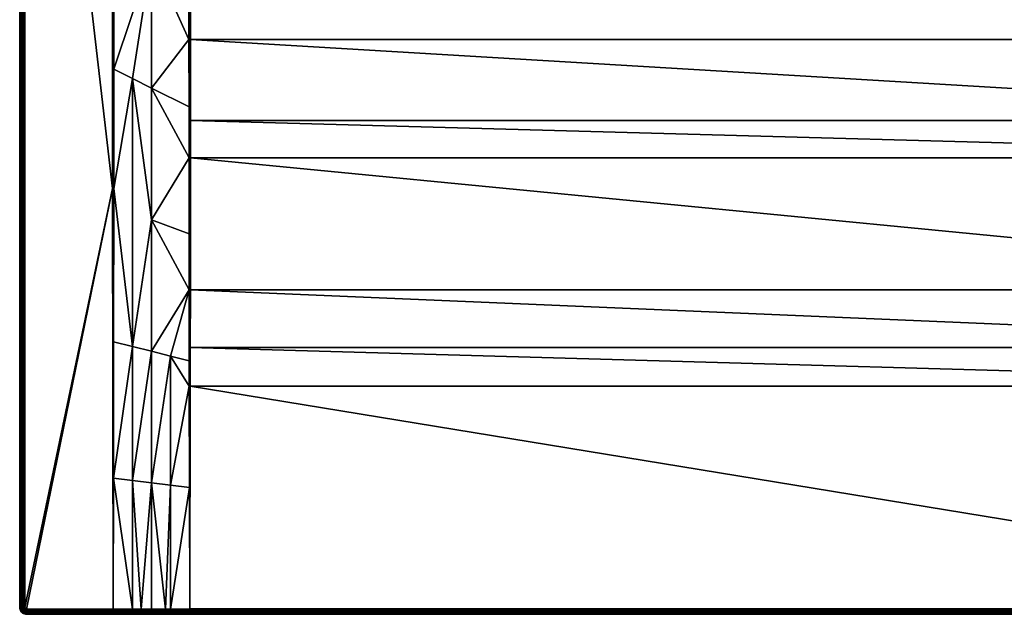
# Model space of a CAD drawing. Header units: centimetres. Extents: x 0 to 1000, y -700 to 0.
# Tile 1 of 9: x 0 to 579, y -700 to -350. Entities that reach past the tile are written whole.
import ezdxf

# ---------------------------------------------------------------- set-up
doc = ezdxf.new("R2010")
doc.units = ezdxf.units.CM
doc.layers.get('0').update_dxf_attribs({"color": 133})

msp = doc.modelspace()

# ---------------------------------------------------------------- meshes
at = {"color": 254}
mesh = msp.add_polyface(dxfattribs=at)
corners = [(55.12, -619.77, 29.97), (66.25, -621.17, 28.96), (66.25, -542.33, 28), (77.5, -235.31, 22.5), (55.46, -199.08, 29.85), (55.45, -218.83, 29.85), (77.5, -312.79, 22.55), (55.4, -379.2, 29.89), (66.25, -384.63, 26.58), (55.37, -449.44, 29.9), (55.24, -539.56, 29.94), (77.5, -390.26, 23.16), (77.5, -467.72, 24.36), (77.5, -545.16, 26), (77.5, -622.58, 27.93), (0, -696, 27), (0, -4, 0), (0, -696, 0), (3, -696, 30), (54.62, -449.44, 30), (3, -4, 30), (55, -449.44, 29.98), (55, -697, 30), (54.99, -199.08, 29.96), (54.51, -199.08, 30), (2.53, -4, 29.96), (2.53, -696, 29.96), (2.07, -4, 29.85), (2.07, -696, 29.85), (1.64, -4, 29.67), (1.64, -696, 29.67), (1.24, -4, 29.43), (1.24, -696, 29.43), (0.88, -4, 29.12), (0.88, -696, 29.12), (0.57, -4, 28.76), (0.57, -696, 28.76), (0.33, -4, 28.36), (0.33, -696, 28.36), (0.15, -4, 27.93), (0.15, -696, 27.93), (0.04, -4, 27.47), (0.04, -696, 27.47), (0, -4, 27)]
mesh.append_faces([[corners[k] for k in face] for face in [(0, 1, 2, 0), (3, 4, 5, 3), (3, 5, 6, 3), (6, 5, 7, 6), (6, 7, 8, 6), (8, 7, 9, 8), (8, 9, 2, 8), (2, 9, 10, 2), (2, 10, 0, 2), (11, 6, 8, 11), (11, 8, 12, 11), (12, 8, 2, 12), (12, 2, 13, 12), (13, 2, 1, 13), (13, 1, 14, 13), (15, 16, 17, 15), (18, 19, 20, 18), (10, 9, 21, 10), (22, 10, 21, 22), (9, 7, 21, 9), (21, 7, 5, 21), (21, 5, 23, 21), (23, 5, 4, 23), (22, 21, 19, 22), (19, 21, 23, 19), (19, 23, 24, 19), (18, 20, 25, 18), (18, 25, 26, 18), (26, 25, 27, 26), (26, 27, 28, 26), (28, 27, 29, 28), (28, 29, 30, 28), (30, 29, 31, 30), (30, 31, 32, 30), (32, 31, 33, 32), (32, 33, 34, 32), (34, 33, 35, 34), (34, 35, 36, 34), (36, 35, 37, 36), (36, 37, 38, 36), (38, 37, 39, 38), (38, 39, 40, 38), (40, 39, 41, 40), (40, 41, 42, 40), (42, 41, 43, 42), (42, 43, 15, 42)]], dxfattribs={"vtx3": -1, "color": 254})
mesh = msp.add_polyface(dxfattribs=at)
corners = [(88.32, -95.24, 18.89), (77.49, -86.22, 22.5), (77.5, -235.31, 22.5), (76.16, -85.11, 22.95), (55.46, -199.08, 29.85), (57.54, -69.64, 29.15), (55.46, -67.77, 29.85), (63.97, -74.98, 27.01), (72.9, -82.39, 24.03), (88.73, -95.59, 18.76), (99.54, -237.16, 15.15), (99.54, -105.86, 15.15), (99.54, -251.8, 15.15), (92.04, -84.65, 20.12), (95.31, -88.26, 18.91), (85.11, -76.16, 22.95), (0, -4, 27), (0, -4, 0), (0, -696, 27), (3, -4, 30), (54.62, -449.44, 30), (54.51, -199.08, 30), (54.51, -67.77, 30), (66.56, -72.19, 26.38), (78.3, -82.78, 22.42), (80.51, -80.51, 22.24), (79.01, -68.7, 25.43), (74.99, -63.96, 27.01), (72.19, -66.56, 26.38), (89.97, -93.45, 18.49), (100.82, -102, 15.08), (91.69, -91.69, 18.35), (100.02, -103.52, 15.1), (100.11, -103.3, 15.1), (69.34, -69.34, 26.16), (82.78, -78.3, 22.42), (93.45, -89.97, 18.49), (101.84, -100.93, 15.08), (54.99, -67.77, 29.96), (54.99, -199.08, 29.96), (55.55, -65.11, 29.88), (55.13, -65.05, 29.97)]
mesh.append_faces([[corners[k] for k in face] for face in [(0, 1, 2, 0), (1, 3, 4, 1), (5, 6, 4, 5), (5, 4, 7, 5), (7, 4, 3, 7), (7, 3, 8, 7), (9, 10, 11, 9), (9, 0, 12, 9), (1, 4, 2, 1), (13, 14, 15, 13), (16, 17, 18, 16), (19, 20, 21, 19), (19, 21, 22, 19), (23, 24, 25, 23), (26, 27, 28, 26), (29, 30, 31, 29), (1, 0, 29, 1), (29, 0, 9, 29), (9, 32, 33, 9), (9, 33, 29, 9), (23, 5, 7, 23), (23, 7, 24, 23), (24, 7, 8, 24), (24, 8, 3, 24), (34, 23, 25, 34), (34, 25, 28, 34), (28, 25, 35, 28), (28, 35, 26, 28), (36, 14, 13, 36), (36, 13, 35, 36), (35, 13, 15, 35), (35, 15, 26, 35), (3, 1, 24, 3), (24, 1, 29, 24), (24, 29, 25, 24), (25, 29, 31, 25), (25, 31, 35, 25), (35, 31, 37, 35), (35, 37, 36, 35), (6, 38, 39, 6), (39, 4, 6, 39), (21, 39, 38, 21), (21, 38, 22, 21), (38, 6, 40, 38), (22, 38, 41, 22)]], dxfattribs={"vtx3": -1, "color": 254})
mesh = msp.add_polyface(dxfattribs=at)
corners = [(899.51, -300, 15), (563.52, -232.03, 15), (557.19, -242.3, 15), (549.22, -251.36, 15), (539.84, -258.94, 15), (529.3, -264.82, 15), (570.56, -209.04, 15), (568.02, -220.83, 15), (517.93, -268.84, 15), (506.03, -270.88, 15), (100.49, -300, 15), (899.52, -361.62, 15.51), (100.48, -361.62, 15.51), (899.55, -409.32, 16.64), (100.45, -409.32, 16.64), (899.56, -431.39, 17.16), (900.46, -326.55, 15.37), (922.5, -312.79, 22.55), (900.46, -300, 15.15), (922.5, -235.31, 22.5), (900.46, -251.8, 15.15), (900.46, -361.62, 15.66), (900.44, -401.31, 16.58), (922.5, -390.26, 23.16), (900.42, -431.39, 17.29), (543.21, -253.52, 14.4), (538.66, -257.19, 14.4), (538.93, -257.6, 14.66), (533.55, -260.05, 14.4), (528.64, -263.35, 14.66), (547.77, -249.84, 14.4), (548.11, -250.19, 14.66), (539.22, -258.03, 14.85), (528.85, -263.83, 14.85), (548.47, -250.57, 14.85), (539.53, -258.48, 14.96), (529.07, -264.32, 14.96), (548.84, -250.96, 14.96), (900, -431.39, 17.19), (899.99, -361.62, 15.54), (899.99, -300, 15.04), (899.99, -237.16, 15.04), (899.51, -237.16, 15)]
mesh.append_faces([[corners[k] for k in face] for face in [(0, 1, 2, 0), (2, 3, 0, 2), (0, 3, 4, 0), (0, 4, 5, 0), (0, 6, 7, 0), (0, 7, 1, 0), (5, 8, 0, 5), (0, 8, 9, 0), (0, 9, 10, 0), (0, 10, 11, 0), (11, 12, 13, 11), (13, 14, 15, 13), (16, 17, 18, 16), (18, 17, 19, 18), (19, 20, 18, 19), (21, 22, 23, 21), (23, 22, 24, 23), (21, 17, 16, 21), (25, 26, 27, 25), (26, 28, 27, 26), (27, 28, 29, 27), (30, 25, 31, 30), (31, 25, 27, 31), (31, 27, 32, 31), (32, 27, 33, 32), (34, 31, 32, 34), (34, 32, 35, 34), (35, 32, 36, 35), (37, 34, 35, 37), (37, 35, 4, 37), (4, 35, 5, 4), (3, 37, 4, 3), (38, 24, 22, 38), (38, 22, 39, 38), (18, 40, 16, 18), (16, 40, 39, 16), (16, 39, 21, 16), (21, 39, 22, 21), (13, 38, 39, 13), (13, 39, 11, 13), (11, 39, 40, 11), (11, 40, 0, 11), (18, 20, 40, 18), (40, 20, 41, 40), (41, 42, 0, 41), (41, 0, 40, 41)]], dxfattribs={"vtx3": -1, "color": 254})
mesh = msp.add_polyface(dxfattribs=at)
corners = [(472.02, -241.4, 2.6), (456.79, -253.52, 14.4), (461.34, -257.19, 14.4), (450.78, -251.36, 15), (442.81, -242.3, 15), (100.49, -300, 15), (436.48, -232.03, 15), (431.98, -220.83, 15), (100.49, -237.16, 15), (482.07, -268.84, 15), (470.7, -264.82, 15), (460.16, -258.94, 15), (506.03, -270.88, 15), (493.97, -270.88, 15), (99.54, -251.8, 15.15), (77.5, -235.31, 22.5), (99.54, -300, 15.15), (77.5, -312.79, 22.55), (99.54, -326.55, 15.37), (99.54, -361.62, 15.66), (77.5, -390.26, 23.16), (99.56, -401.31, 16.58), (466.45, -260.05, 14.4), (461.07, -257.6, 14.66), (452.23, -249.84, 14.4), (451.89, -250.19, 14.66), (448.37, -245.44, 14.4), (451.53, -250.57, 14.85), (471.36, -263.35, 14.66), (460.78, -258.03, 14.85), (451.16, -250.96, 14.96), (443.25, -241.97, 14.96), (471.15, -263.83, 14.85), (460.47, -258.48, 14.96), (470.93, -264.32, 14.96), (100.01, -300, 15.04), (100.01, -237.16, 15.04), (100.01, -361.62, 15.54), (100, -431.39, 17.19), (100.45, -409.32, 16.64), (100.48, -361.62, 15.51)]
mesh.append_faces([[corners[k] for k in face] for face in [(0, 1, 2, 0), (3, 4, 5, 3), (4, 6, 5, 4), (5, 6, 7, 5), (5, 7, 8, 5), (9, 10, 5, 9), (5, 10, 11, 5), (5, 11, 3, 5), (5, 12, 13, 5), (5, 13, 9, 5), (14, 15, 16, 14), (16, 15, 17, 16), (16, 17, 18, 16), (18, 17, 19, 18), (20, 21, 19, 20), (19, 17, 20, 19), (22, 2, 23, 22), (1, 24, 25, 1), (24, 26, 25, 24), (2, 1, 23, 2), (23, 1, 25, 23), (23, 25, 27, 23), (28, 22, 23, 28), (28, 23, 29, 28), (29, 23, 27, 29), (29, 27, 30, 29), (30, 27, 31, 30), (32, 29, 33, 32), (33, 29, 30, 33), (33, 30, 3, 33), (3, 30, 4, 3), (34, 33, 11, 34), (11, 33, 3, 11), (35, 5, 8, 35), (35, 8, 36, 35), (16, 35, 14, 16), (14, 35, 36, 14), (5, 35, 37, 5), (21, 38, 37, 21), (21, 37, 19, 21), (37, 39, 40, 37), (37, 40, 5, 37), (19, 37, 18, 19), (18, 37, 35, 18), (18, 35, 16, 18)]], dxfattribs={"vtx3": -1, "color": 254})
mesh = msp.add_polyface(dxfattribs=at)
corners = [(504.24, -249.79, 2.6), (505.85, -268.78, 14.4), (508.41, -249.07, 2.6), (511.62, -267.79, 14.4), (512.59, -248.36, 2.6), (517.39, -266.8, 14.4), (516.59, -246.94, 2.6), (522.91, -264.85, 14.4), (520.58, -245.53, 2.6), (528.43, -262.9, 14.4), (524.28, -243.47, 2.6), (533.55, -260.05, 14.4), (527.98, -241.4, 2.6), (538.66, -257.19, 14.4), (500, -249.97, 2.6), (500, -268.78, 14.4), (899.52, -361.62, 15.51), (100.49, -300, 15), (100.48, -361.62, 15.51), (899.55, -409.32, 16.64), (100.45, -409.32, 16.64), (504.2, -249.3, 2.34), (504.15, -248.78, 2.15), (495.8, -249.3, 2.34), (528.64, -263.35, 14.66), (517.52, -267.28, 14.66), (505.9, -269.27, 14.66), (494.1, -269.27, 14.66), (505.94, -269.79, 14.85), (494.06, -269.79, 14.85), (517.65, -267.78, 14.85), (505.99, -270.33, 14.96), (494.01, -270.33, 14.96), (538.93, -257.6, 14.66), (528.85, -263.83, 14.85), (517.79, -268.31, 14.96), (506.03, -270.88, 15), (493.97, -270.88, 15), (539.22, -258.03, 14.85), (529.07, -264.32, 14.96), (517.93, -268.84, 15), (539.53, -258.48, 14.96), (529.3, -264.82, 15)]
mesh.append_faces([[corners[k] for k in face] for face in [(0, 1, 2, 0), (2, 1, 3, 2), (2, 3, 4, 2), (4, 3, 5, 4), (4, 5, 6, 4), (6, 5, 7, 6), (6, 7, 8, 6), (8, 7, 9, 8), (8, 9, 10, 8), (10, 9, 11, 10), (12, 11, 13, 12), (14, 15, 0, 14), (0, 15, 1, 0), (16, 17, 18, 16), (19, 18, 20, 19), (14, 0, 21, 14), (21, 0, 2, 21), (21, 22, 23, 21), (11, 9, 24, 11), (7, 5, 25, 7), (3, 1, 26, 3), (1, 15, 26, 1), (26, 15, 27, 26), (5, 3, 25, 5), (25, 3, 26, 25), (25, 26, 28, 25), (28, 26, 29, 28), (9, 7, 24, 9), (24, 7, 25, 24), (24, 25, 30, 24), (30, 25, 28, 30), (30, 28, 31, 30), (31, 28, 32, 31), (33, 24, 34, 33), (34, 24, 30, 34), (34, 30, 35, 34), (35, 30, 31, 35), (35, 31, 36, 35), (36, 31, 37, 36), (38, 34, 39, 38), (39, 34, 35, 39), (39, 35, 40, 39), (40, 35, 36, 40), (41, 39, 42, 41), (42, 39, 40, 42)]], dxfattribs={"vtx3": -1, "color": 254})
mesh = msp.add_polyface(dxfattribs=at)
corners = [(4, -700, 0), (899.99, -700, 26.83), (100.01, -700, 26.83), (100.26, -565.66, 22.73), (100, -565.65, 22.74), (100, -696.83, 29.82), (99.86, -625.39, 25.98), (99.75, -565.65, 22.77), (99.72, -550.74, 22.08), (99.66, -509.09, 20.15), (100, -509.1, 20.1), (100.29, -542.87, 21.66), (99.63, -476.04, 18.93), (100, -431.39, 17.19), (99.58, -431.39, 17.29), (99.56, -401.31, 16.58), (100.35, -509.1, 20.08), (100.44, -431.39, 17.16), (100.45, -409.32, 16.64), (100.01, -361.62, 15.54), (899.99, -697.32, 29.81), (100.01, -697.32, 29.81), (100.01, -697.8, 29.72), (899.99, -697.8, 29.72), (100.01, -698.26, 29.55), (899.99, -698.26, 29.55), (100.01, -698.68, 29.31), (899.99, -698.68, 29.31), (100.01, -699.06, 29.01), (899.99, -699.06, 29.01), (100.01, -699.39, 28.64), (899.99, -699.39, 28.64), (100.01, -699.65, 28.23), (899.99, -699.65, 28.23), (100.01, -699.84, 27.79), (899.99, -699.84, 27.79), (100.01, -699.96, 27.31), (899.99, -699.96, 27.31), (99.98, -700, 26.83), (99.98, -699.96, 27.31), (99.98, -699.84, 27.79), (99.99, -699.65, 28.23), (99.99, -699.39, 28.64), (99.99, -699.06, 29.01), (99.99, -698.68, 29.31), (99.99, -698.26, 29.55), (99.99, -697.8, 29.72), (99.99, -697.32, 29.81)]
mesh.append_faces([[corners[k] for k in face] for face in [(0, 1, 2, 0), (3, 4, 5, 3), (6, 5, 4, 6), (6, 4, 7, 6), (7, 4, 8, 7), (9, 8, 10, 9), (10, 8, 4, 10), (10, 4, 11, 10), (11, 4, 3, 11), (9, 10, 12, 9), (12, 10, 13, 12), (12, 13, 14, 12), (14, 13, 15, 14), (11, 16, 10, 11), (10, 16, 17, 10), (10, 17, 13, 10), (13, 17, 18, 13), (13, 18, 19, 13), (20, 21, 22, 20), (23, 22, 24, 23), (25, 24, 26, 25), (27, 26, 28, 27), (29, 28, 30, 29), (31, 30, 32, 31), (33, 32, 34, 33), (35, 34, 36, 35), (37, 36, 2, 37), (38, 2, 39, 38), (39, 2, 36, 39), (39, 36, 40, 39), (40, 36, 34, 40), (40, 34, 41, 40), (41, 34, 32, 41), (41, 32, 42, 41), (42, 32, 30, 42), (42, 30, 43, 42), (43, 30, 28, 43), (43, 28, 44, 43), (44, 28, 26, 44), (44, 26, 45, 44), (45, 26, 24, 45), (45, 24, 46, 45), (46, 24, 22, 46), (46, 22, 47, 46), (47, 22, 21, 47), (47, 21, 5, 47)]], dxfattribs={"vtx3": -1, "color": 254})
mesh = msp.add_polyface(dxfattribs=at)
corners = [(85.71, -696.89, 29.88), (88.75, -696.88, 29.87), (88.75, -624, 26.89), (88.75, -547.99, 24), (99.72, -550.74, 22.08), (99.66, -509.09, 20.15), (77.5, -467.72, 24.36), (99.58, -431.39, 17.29), (77.5, -390.26, 23.16), (99.56, -401.31, 16.58), (99.75, -565.65, 22.77), (99.86, -625.39, 25.98), (100, -696.83, 29.82), (77.5, -622.58, 27.93), (77.5, -545.16, 26), (99.63, -476.04, 18.93), (85.7, -699.96, 27.37), (85.69, -700, 26.89), (99.98, -700, 26.83), (99.99, -697.32, 29.81), (85.71, -697.37, 29.86), (99.99, -698.26, 29.55), (99.99, -697.8, 29.72), (85.71, -697.84, 29.77), (77.5, -696.92, 29.92), (71.42, -697.88, 29.81), (85.7, -698.29, 29.59), (99.99, -698.68, 29.31), (71.42, -698.33, 29.63), (85.7, -698.71, 29.35), (99.99, -699.06, 29.01), (71.42, -698.73, 29.39), (85.7, -699.08, 29.05), (99.99, -699.39, 28.64), (71.42, -699.1, 29.08), (85.7, -699.4, 28.68), (99.99, -699.65, 28.23), (71.41, -699.41, 28.72), (85.7, -699.66, 28.28), (99.98, -699.84, 27.79), (71.41, -699.66, 28.32), (85.7, -699.85, 27.83), (99.98, -699.96, 27.31), (71.41, -699.85, 27.88)]
mesh.append_faces([[corners[k] for k in face] for face in [(0, 1, 2, 0), (3, 4, 5, 3), (6, 7, 8, 6), (8, 7, 9, 8), (4, 3, 10, 4), (10, 3, 2, 10), (10, 2, 11, 10), (11, 2, 1, 11), (11, 1, 12, 11), (0, 2, 13, 0), (13, 2, 3, 13), (13, 3, 14, 13), (14, 3, 5, 14), (14, 5, 6, 14), (6, 5, 15, 6), (6, 15, 7, 6), (16, 17, 18, 16), (12, 1, 19, 12), (19, 1, 20, 19), (21, 22, 23, 21), (20, 23, 22, 20), (20, 22, 19, 20), (1, 0, 20, 1), (20, 0, 24, 20), (23, 25, 26, 23), (23, 26, 21, 23), (21, 26, 27, 21), (26, 28, 29, 26), (26, 29, 27, 26), (27, 29, 30, 27), (29, 31, 32, 29), (29, 32, 30, 29), (30, 32, 33, 30), (32, 34, 35, 32), (32, 35, 33, 32), (33, 35, 36, 33), (35, 37, 38, 35), (35, 38, 36, 35), (36, 38, 39, 36), (38, 40, 41, 38), (38, 41, 39, 38), (39, 41, 42, 39), (41, 43, 16, 41), (41, 16, 42, 41), (42, 16, 18, 42)]], dxfattribs={"vtx3": -1, "color": 254})
mesh = msp.add_polyface(dxfattribs=at)
corners = [(899.56, -431.39, 17.16), (100.45, -409.32, 16.64), (100.44, -431.39, 17.16), (899.65, -509.1, 20.08), (100.35, -509.1, 20.08), (899.71, -542.87, 21.66), (100.29, -542.87, 21.66), (899.74, -565.66, 22.73), (100.26, -565.66, 22.73), (900, -696.83, 29.82), (100, -696.83, 29.82), (996, -700, 0), (899.99, -700, 26.83), (4, -700, 0), (900, -565.65, 22.74), (900, -509.1, 20.1), (900, -431.39, 17.19), (899.55, -409.32, 16.64), (900.02, -700, 26.83), (899.99, -699.96, 27.31), (900.02, -699.96, 27.31), (899.99, -699.84, 27.79), (900.02, -699.84, 27.79), (899.99, -699.65, 28.23), (900.01, -699.65, 28.23), (899.99, -699.39, 28.64), (900.01, -699.39, 28.64), (899.99, -699.06, 29.01), (900.01, -699.06, 29.01), (899.99, -698.68, 29.31), (900.01, -698.68, 29.31), (899.99, -698.26, 29.55), (900.01, -698.26, 29.55), (899.99, -697.8, 29.72), (900.01, -697.8, 29.72), (899.99, -697.32, 29.81), (900.01, -697.32, 29.81), (100.01, -697.32, 29.81), (100.01, -697.8, 29.72), (100.01, -698.26, 29.55), (100.01, -698.68, 29.31), (100.01, -699.06, 29.01), (100.01, -699.39, 28.64), (100.01, -699.65, 28.23), (100.01, -699.84, 27.79), (100.01, -699.96, 27.31), (100.01, -700, 26.83)]
mesh.append_faces([[corners[k] for k in face] for face in [(0, 1, 2, 0), (0, 2, 3, 0), (3, 2, 4, 3), (3, 4, 5, 3), (5, 4, 6, 5), (5, 6, 7, 5), (7, 6, 8, 7), (7, 8, 9, 7), (9, 8, 10, 9), (11, 12, 13, 11), (7, 9, 14, 7), (7, 14, 5, 7), (5, 14, 15, 5), (5, 15, 3, 5), (3, 15, 16, 3), (3, 16, 0, 3), (0, 16, 17, 0), (12, 18, 19, 12), (19, 20, 21, 19), (21, 22, 23, 21), (23, 22, 24, 23), (23, 24, 25, 23), (25, 24, 26, 25), (25, 26, 27, 25), (27, 26, 28, 27), (27, 28, 29, 27), (29, 28, 30, 29), (29, 30, 31, 29), (31, 30, 32, 31), (31, 32, 33, 31), (33, 32, 34, 33), (33, 34, 35, 33), (35, 34, 36, 35), (35, 36, 9, 35), (9, 10, 37, 9), (9, 37, 35, 9), (35, 38, 33, 35), (33, 39, 31, 33), (31, 40, 29, 31), (29, 41, 27, 29), (27, 42, 25, 27), (25, 43, 23, 25), (23, 44, 21, 23), (21, 45, 19, 21), (19, 46, 12, 19)]], dxfattribs={"vtx3": -1, "color": 254})
mesh = msp.add_polyface(dxfattribs=at)
corners = [(77.5, -622.58, 27.93), (77.5, -696.92, 29.92), (85.71, -696.89, 29.88), (66.25, -621.17, 28.96), (66.25, -696.96, 29.96), (71.42, -696.94, 29.94), (55, -697, 30), (55.12, -619.77, 29.97), (4, -697, 30), (54.62, -449.44, 30), (3.84, -696.99, 30), (3, -696, 30), (3.01, -696.16, 30), (3.69, -696.95, 30), (3.05, -696.31, 30), (0, -696, 27), (0, -696, 0), (0.05, -696.63, 0), (0.05, -696.63, 27), (55.24, -539.56, 29.94), (2.53, -696, 29.96), (2.55, -696.23, 29.96), (2.6, -696.45, 29.96), (3.11, -696.45, 30), (2.69, -696.67, 29.96), (3.19, -696.59, 30), (2.07, -696, 29.85), (2.1, -696.3, 29.85), (2.17, -696.6, 29.85), (1.64, -696, 29.67), (1.67, -696.37, 29.67), (1.75, -696.73, 29.67), (1.24, -696, 29.43), (1.27, -696.43, 29.43), (0.88, -696, 29.12), (0.92, -696.49, 29.12), (1.37, -696.85, 29.43), (0.57, -696, 28.76), (0.62, -696.54, 28.76), (0.33, -696, 28.36), (0.37, -696.57, 28.36), (0.15, -696, 27.93), (0.19, -696.6, 27.93), (0.04, -696, 27.47), (0.09, -696.62, 27.47)]
mesh.append_faces([[corners[k] for k in face] for face in [(0, 1, 2, 0), (3, 4, 5, 3), (6, 4, 7, 6), (7, 4, 3, 7), (0, 3, 5, 0), (0, 5, 1, 0), (8, 6, 9, 8), (10, 11, 12, 10), (13, 12, 14, 13), (11, 8, 9, 11), (15, 16, 17, 15), (15, 17, 18, 15), (7, 19, 6, 7), (11, 20, 12, 11), (12, 20, 21, 12), (12, 21, 14, 12), (14, 21, 22, 14), (14, 22, 23, 14), (23, 22, 24, 23), (23, 24, 25, 23), (20, 26, 21, 20), (21, 26, 27, 21), (21, 27, 22, 21), (22, 27, 28, 22), (22, 28, 24, 22), (26, 29, 27, 26), (27, 29, 30, 27), (27, 30, 28, 27), (28, 30, 31, 28), (29, 32, 30, 29), (30, 32, 33, 30), (30, 33, 31, 30), (32, 34, 33, 32), (33, 34, 35, 33), (33, 35, 36, 33), (34, 37, 35, 34), (35, 37, 38, 35), (37, 39, 38, 37), (38, 39, 40, 38), (39, 41, 40, 39), (40, 41, 42, 40), (41, 43, 42, 41), (42, 43, 44, 42), (43, 15, 44, 43), (44, 15, 18, 44)]], dxfattribs={"vtx3": -1, "color": 254})
mesh = msp.add_polyface(dxfattribs=at)
corners = [(0.05, -696.63, 27), (0.05, -696.63, 0), (0.2, -697.24, 0), (0.2, -697.24, 27), (0.44, -697.82, 0), (0.44, -697.82, 27), (2.69, -696.67, 29.96), (2.17, -696.6, 29.85), (2.28, -696.87, 29.85), (2.81, -696.86, 29.96), (2.44, -697.13, 29.85), (1.75, -696.73, 29.67), (1.9, -697.07, 29.67), (2.09, -697.39, 29.67), (2.64, -697.36, 29.85), (2.33, -697.67, 29.67), (2.87, -697.56, 29.85), (1.27, -696.43, 29.43), (1.37, -696.85, 29.43), (1.54, -697.25, 29.43), (1.76, -697.62, 29.43), (0.92, -696.49, 29.12), (1.03, -696.96, 29.12), (1.22, -697.42, 29.12), (1.47, -697.83, 29.12), (0.62, -696.54, 28.76), (0.74, -697.06, 28.76), (0.95, -697.56, 28.76), (0.37, -696.57, 28.36), (0.51, -697.14, 28.36), (0.73, -697.67, 28.36), (0.19, -696.6, 27.93), (0.34, -697.19, 27.93), (0.57, -697.75, 27.93), (0.09, -696.62, 27.47), (0.23, -697.22, 27.47), (0.47, -697.8, 27.47)]
mesh.append_faces([[corners[k] for k in face] for face in [(0, 1, 2, 0), (0, 2, 3, 0), (3, 2, 4, 3), (3, 4, 5, 3), (6, 7, 8, 6), (6, 8, 9, 6), (9, 8, 10, 9), (7, 11, 8, 7), (8, 11, 12, 8), (8, 12, 10, 8), (10, 12, 13, 10), (10, 13, 14, 10), (14, 13, 15, 14), (14, 15, 16, 14), (11, 17, 18, 11), (11, 18, 12, 11), (12, 18, 19, 12), (12, 19, 13, 12), (13, 19, 20, 13), (13, 20, 15, 13), (18, 21, 22, 18), (18, 22, 19, 18), (19, 22, 23, 19), (19, 23, 20, 19), (20, 23, 24, 20), (21, 25, 22, 21), (22, 25, 26, 22), (22, 26, 23, 22), (23, 26, 27, 23), (23, 27, 24, 23), (25, 28, 26, 25), (26, 28, 29, 26), (26, 29, 27, 26), (27, 29, 30, 27), (28, 31, 29, 28), (29, 31, 32, 29), (29, 32, 30, 29), (30, 32, 33, 30), (31, 34, 32, 31), (32, 34, 35, 32), (32, 35, 33, 32), (33, 35, 36, 33), (34, 0, 35, 34), (35, 0, 3, 35), (35, 3, 36, 35)]], dxfattribs={"vtx3": -1, "color": 254})
mesh = msp.add_polyface(dxfattribs=at)
corners = [(0.44, -697.82, 27), (0.44, -697.82, 0), (0.76, -698.35, 0), (0.76, -698.35, 27), (1.17, -698.83, 0), (1.17, -698.83, 27), (1.65, -699.24, 0), (1.65, -699.24, 27), (2.18, -699.56, 0), (2.18, -699.56, 27), (1.76, -697.62, 29.43), (1.47, -697.83, 29.12), (2.05, -697.95, 29.43), (1.79, -698.21, 29.12), (0.95, -697.56, 28.76), (1.23, -698.01, 28.76), (1.58, -698.42, 28.76), (2.17, -698.53, 29.12), (1.99, -698.77, 28.76), (0.73, -697.67, 28.36), (1.03, -698.16, 28.36), (1.4, -698.6, 28.36), (1.84, -698.97, 28.36), (2.44, -699.05, 28.76), (0.57, -697.75, 27.93), (0.88, -698.26, 27.93), (1.28, -698.72, 27.93), (1.74, -699.12, 27.93), (2.33, -699.27, 28.36), (0.47, -697.8, 27.47), (0.79, -698.33, 27.47), (1.2, -698.8, 27.47), (1.67, -699.21, 27.47), (2.25, -699.43, 27.93), (0.2, -697.24, 27), (2.2, -699.53, 27.47)]
mesh.append_faces([[corners[k] for k in face] for face in [(0, 1, 2, 0), (0, 2, 3, 0), (3, 2, 4, 3), (3, 4, 5, 3), (5, 4, 6, 5), (5, 6, 7, 5), (7, 6, 8, 7), (7, 8, 9, 7), (10, 11, 12, 10), (12, 11, 13, 12), (11, 14, 15, 11), (11, 15, 13, 11), (13, 15, 16, 13), (13, 16, 17, 13), (17, 16, 18, 17), (14, 19, 15, 14), (15, 19, 20, 15), (15, 20, 16, 15), (16, 20, 21, 16), (16, 21, 18, 16), (18, 21, 22, 18), (18, 22, 23, 18), (19, 24, 20, 19), (20, 24, 25, 20), (20, 25, 21, 20), (21, 25, 26, 21), (21, 26, 22, 21), (22, 26, 27, 22), (22, 27, 28, 22), (24, 29, 25, 24), (25, 29, 30, 25), (25, 30, 26, 25), (26, 30, 31, 26), (26, 31, 27, 26), (27, 31, 32, 27), (27, 32, 33, 27), (29, 34, 0, 29), (29, 0, 30, 29), (30, 0, 3, 30), (30, 3, 31, 30), (31, 3, 5, 31), (31, 5, 32, 31), (32, 5, 7, 32), (32, 7, 35, 32), (35, 7, 9, 35)]], dxfattribs={"vtx3": -1, "color": 254})
mesh = msp.add_polyface(dxfattribs=at)
corners = [(2.18, -699.56, 27), (2.18, -699.56, 0), (2.76, -699.8, 0), (2.76, -699.8, 27), (3.37, -699.95, 0), (3.37, -699.95, 27), (2.87, -697.56, 29.85), (2.33, -697.67, 29.67), (2.61, -697.91, 29.67), (3.13, -697.72, 29.85), (2.93, -698.1, 29.67), (3.4, -697.83, 29.85), (3.27, -698.25, 29.67), (1.76, -697.62, 29.43), (2.05, -697.95, 29.43), (2.38, -698.24, 29.43), (2.75, -698.46, 29.43), (3.15, -698.63, 29.43), (1.79, -698.21, 29.12), (2.17, -698.53, 29.12), (2.58, -698.78, 29.12), (3.04, -698.97, 29.12), (3.57, -698.73, 29.43), (1.99, -698.77, 28.76), (2.44, -699.05, 28.76), (2.94, -699.26, 28.76), (3.51, -699.08, 29.12), (1.84, -698.97, 28.36), (2.33, -699.27, 28.36), (2.86, -699.49, 28.36), (3.46, -699.38, 28.76), (1.74, -699.12, 27.93), (2.25, -699.43, 27.93), (2.81, -699.66, 27.93), (3.43, -699.63, 28.36), (1.67, -699.21, 27.47), (2.2, -699.53, 27.47), (2.78, -699.77, 27.47), (3.4, -699.81, 27.93), (3.38, -699.91, 27.47)]
mesh.append_faces([[corners[k] for k in face] for face in [(0, 1, 2, 0), (0, 2, 3, 0), (3, 2, 4, 3), (3, 4, 5, 3), (6, 7, 8, 6), (6, 8, 9, 6), (9, 8, 10, 9), (9, 10, 11, 9), (11, 10, 12, 11), (7, 13, 14, 7), (7, 14, 8, 7), (8, 14, 15, 8), (8, 15, 10, 8), (10, 15, 16, 10), (10, 16, 12, 10), (12, 16, 17, 12), (14, 18, 15, 14), (15, 18, 19, 15), (15, 19, 16, 15), (16, 19, 20, 16), (16, 20, 17, 16), (17, 20, 21, 17), (17, 21, 22, 17), (19, 23, 20, 19), (20, 23, 24, 20), (20, 24, 21, 20), (21, 24, 25, 21), (21, 25, 26, 21), (24, 27, 28, 24), (24, 28, 25, 24), (25, 28, 29, 25), (25, 29, 30, 25), (28, 31, 32, 28), (28, 32, 29, 28), (29, 32, 33, 29), (29, 33, 34, 29), (32, 35, 36, 32), (32, 36, 33, 32), (33, 36, 37, 33), (33, 37, 38, 33), (38, 37, 39, 38), (36, 0, 37, 36), (37, 0, 3, 37), (37, 3, 39, 37), (39, 3, 5, 39)]], dxfattribs={"vtx3": -1, "color": 254})
mesh = msp.add_polyface(dxfattribs=at)
corners = [(3.84, -696.99, 30), (3.01, -696.16, 30), (3.69, -696.95, 30), (3.05, -696.31, 30), (3.55, -696.89, 30), (3.11, -696.45, 30), (3.41, -696.81, 30), (3.19, -696.59, 30), (3.29, -696.71, 30), (4, -697, 30), (3, -696, 30), (55.01, -697.44, 29.97), (55.01, -697.47, 29.96), (71.42, -697.42, 29.91), (85.71, -697.84, 29.77), (85.71, -697.37, 29.86), (77.5, -696.92, 29.92), (71.42, -696.94, 29.94), (66.25, -696.96, 29.96), (55, -697, 30), (55, -697.91, 29.86), (71.42, -697.88, 29.81), (54.99, -697.47, 29.96), (54.99, -697.44, 29.97), (4, -697.47, 29.96), (54.99, -697.91, 29.86), (2.69, -696.67, 29.96), (2.81, -696.86, 29.96), (2.96, -697.04, 29.96), (3.14, -697.19, 29.96), (3.33, -697.31, 29.96), (3.55, -697.4, 29.96), (3.77, -697.45, 29.96), (2.44, -697.13, 29.85), (2.64, -697.36, 29.85), (2.87, -697.56, 29.85), (3.13, -697.72, 29.85), (3.4, -697.83, 29.85), (3.7, -697.9, 29.85)]
mesh.append_faces([[corners[k] for k in face] for face in [(0, 1, 2, 0), (2, 3, 4, 2), (4, 3, 5, 4), (4, 5, 6, 4), (6, 5, 7, 6), (6, 7, 8, 6), (0, 9, 10, 0), (11, 12, 13, 11), (13, 14, 15, 13), (15, 16, 13, 15), (13, 16, 17, 13), (13, 17, 11, 13), (11, 17, 18, 11), (11, 18, 19, 11), (12, 20, 13, 12), (13, 21, 14, 13), (22, 12, 11, 22), (22, 11, 23, 22), (23, 11, 19, 23), (23, 19, 9, 23), (23, 9, 22, 23), (22, 9, 24, 22), (22, 24, 25, 22), (7, 26, 27, 7), (7, 27, 8, 7), (8, 27, 28, 8), (8, 28, 6, 8), (6, 28, 29, 6), (6, 29, 4, 6), (4, 29, 30, 4), (4, 30, 2, 4), (2, 30, 31, 2), (2, 31, 0, 2), (0, 31, 32, 0), (0, 32, 9, 0), (9, 32, 24, 9), (27, 33, 28, 27), (28, 33, 34, 28), (28, 34, 29, 28), (29, 34, 35, 29), (29, 35, 30, 29), (30, 35, 36, 30), (30, 36, 31, 30), (31, 36, 37, 31), (31, 37, 32, 31), (32, 38, 24, 32)]], dxfattribs={"vtx3": -1, "color": 254})
mesh = msp.add_polyface(dxfattribs=at)
corners = [(71.41, -700, 26.94), (4, -700, 27), (4, -700, 0), (3.37, -699.95, 27), (3.37, -699.95, 0), (54.99, -700, 27), (55, -699.96, 27.47), (54.99, -697.91, 29.86), (4, -697.47, 29.96), (54.99, -697.93, 29.85), (4, -697.93, 29.85), (55, -698.34, 29.68), (55, -698.36, 29.67), (4, -698.36, 29.67), (55, -698.76, 29.43), (4, -698.76, 29.43), (55, -699.12, 29.12), (4, -699.12, 29.12), (55, -699.42, 28.77), (55, -699.43, 28.76), (4, -699.43, 28.76), (55, -699.67, 28.37), (4, -699.67, 28.36), (55, -699.85, 27.93), (4, -699.85, 27.93), (4, -699.96, 27.47), (3.77, -697.45, 29.96), (3.4, -697.83, 29.85), (3.7, -697.9, 29.85), (3.27, -698.25, 29.67), (3.63, -698.33, 29.67), (3.15, -698.63, 29.43), (3.57, -698.73, 29.43), (3.04, -698.97, 29.12), (3.51, -699.08, 29.12), (2.94, -699.26, 28.76), (3.46, -699.38, 28.76), (2.86, -699.49, 28.36), (3.43, -699.63, 28.36), (2.81, -699.66, 27.93), (3.4, -699.81, 27.93), (3.38, -699.91, 27.47)]
mesh.append_faces([[corners[k] for k in face] for face in [(0, 1, 2, 0), (3, 4, 2, 3), (3, 2, 1, 3), (1, 5, 6, 1), (7, 8, 9, 7), (9, 8, 10, 9), (9, 10, 11, 9), (12, 10, 13, 12), (14, 13, 15, 14), (16, 15, 17, 16), (18, 17, 19, 18), (19, 17, 20, 19), (19, 20, 21, 19), (21, 20, 22, 21), (21, 22, 23, 21), (23, 22, 24, 23), (23, 24, 6, 23), (6, 24, 25, 6), (6, 25, 1, 6), (26, 27, 28, 26), (8, 28, 10, 8), (27, 29, 28, 27), (28, 29, 30, 28), (28, 30, 10, 28), (10, 30, 13, 10), (29, 31, 30, 29), (30, 31, 32, 30), (30, 32, 13, 30), (13, 32, 15, 13), (32, 33, 34, 32), (32, 34, 15, 32), (15, 34, 17, 15), (34, 35, 36, 34), (34, 36, 17, 34), (17, 36, 20, 17), (36, 37, 38, 36), (36, 38, 20, 36), (20, 38, 22, 20), (38, 39, 40, 38), (38, 40, 22, 38), (22, 40, 24, 22), (40, 41, 24, 40), (24, 41, 25, 24), (41, 3, 25, 41), (25, 3, 1, 25)]], dxfattribs={"vtx3": -1, "color": 254})
mesh = msp.add_polyface(dxfattribs=at)
corners = [(4, -700, 0), (100.01, -700, 26.83), (99.98, -700, 26.83), (54.99, -700, 27), (4, -700, 27), (71.41, -700, 26.94), (85.69, -700, 26.89), (55, -699.42, 28.77), (55, -699.43, 28.76), (71.41, -699.41, 28.72), (55, -699.11, 29.13), (55, -699.12, 29.12), (71.42, -699.1, 29.08), (55, -698.75, 29.44), (55, -698.76, 29.43), (71.42, -698.73, 29.39), (55, -698.34, 29.68), (55, -698.36, 29.67), (71.42, -698.33, 29.63), (55, -697.91, 29.86), (55, -697.93, 29.85), (71.42, -697.88, 29.81), (71.41, -699.96, 27.42), (85.7, -699.96, 27.37), (71.41, -699.85, 27.88), (71.42, -697.42, 29.91), (85.7, -698.29, 29.59), (85.7, -698.71, 29.35), (85.7, -699.08, 29.05), (85.7, -699.4, 28.68), (55, -699.67, 28.37), (71.41, -699.66, 28.32), (85.7, -699.66, 28.28), (55, -699.85, 27.93), (85.7, -699.85, 27.83), (55, -699.96, 27.47), (54.99, -697.93, 29.85), (54.99, -697.91, 29.86), (54.99, -697.47, 29.96), (55.01, -697.47, 29.96), (4, -697.93, 29.85), (4, -698.36, 29.67), (4, -698.76, 29.43), (4, -699.12, 29.12)]
mesh.append_faces([[corners[k] for k in face] for face in [(0, 1, 2, 0), (3, 4, 5, 3), (5, 0, 6, 5), (6, 0, 2, 6), (7, 8, 9, 7), (10, 11, 12, 10), (13, 14, 15, 13), (16, 17, 18, 16), (19, 20, 21, 19), (5, 6, 22, 5), (22, 6, 23, 22), (22, 23, 24, 22), (25, 19, 21, 25), (20, 16, 21, 20), (21, 16, 18, 21), (21, 18, 26, 21), (17, 13, 18, 17), (18, 13, 15, 18), (18, 15, 27, 18), (14, 10, 15, 14), (15, 10, 12, 15), (15, 12, 28, 15), (11, 7, 12, 11), (12, 7, 9, 12), (12, 9, 29, 12), (8, 30, 9, 8), (9, 30, 31, 9), (9, 31, 32, 9), (30, 33, 31, 30), (31, 33, 24, 31), (31, 24, 34, 31), (3, 5, 35, 3), (35, 5, 22, 35), (35, 22, 24, 35), (35, 24, 33, 35), (16, 20, 36, 16), (36, 20, 19, 36), (36, 19, 37, 36), (37, 19, 38, 37), (19, 39, 38, 19), (16, 40, 17, 16), (17, 41, 13, 17), (13, 41, 14, 13), (14, 42, 10, 14), (10, 42, 11, 10), (11, 43, 7, 11)]], dxfattribs={"vtx3": -1, "color": 254})

doc.saveas('drawing.dxf')
